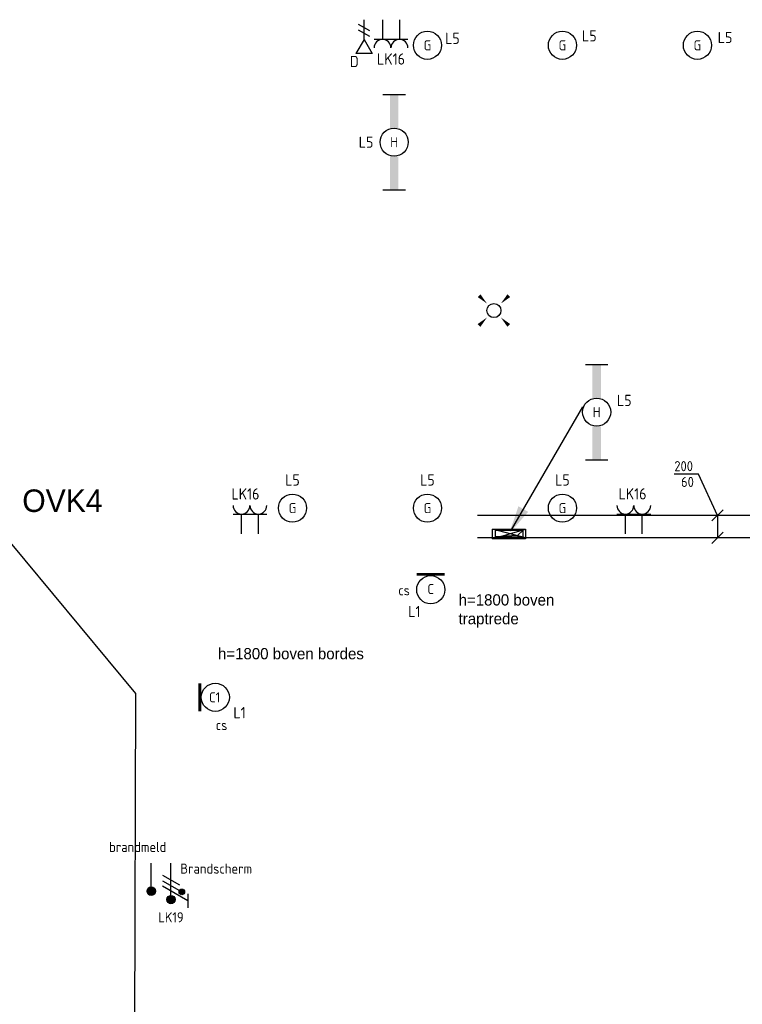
# Model space of a CAD drawing. Header units: millimetres. Extents: x -28157 to 193371, y -2151 to 171990.
# Tile 7 of 31: x 44196 to 50621, y 31647 to 40402. Entities that reach past the tile are written whole.
import ezdxf
from ezdxf.enums import TextEntityAlignment as Align

# ---------------------------------------------------------------- set-up
doc = ezdxf.new("R2010")
doc.units = ezdxf.units.MM
doc.header["$LTSCALE"] = 50
doc.layers.get('0').update_dxf_attribs({"linetype": 'CONTINUOUS'})
for name, color, linetype in [('BL$2----', 7, 'CONTINUOUS'), ('EL6131--_KG_D', 6, 'CONTINUOUS'), ('EL6222--', 20, 'CONTINUOUS'), ('EL6311--', 20, 'CONTINUOUS'), ('EL6312--', 20, 'CONTINUOUS'), ('EL6441--', 3, 'CONTINUOUS'), ('EM6131--_KG', 7, 'CONTINUOUS'), ('Sparingen Heegt', 6, 'CONTINUOUS')]:
    doc.layers.add(name, color=color, linetype=linetype)
doc.styles.add('BURO-012', font='BUROFONT.shx', dxfattribs={"height": 120})
doc.styles.add('buro-018', font='BUROFONT.shx', dxfattribs={"height": 180})
doc.styles.add('STABICAD-018', font='ISOCP.SHX', dxfattribs={"height": 90})

# ---------------------------------------------------------------- blocks, each defined once
blk = doc.blocks.new('E00126')
at = {"color": 0, "linetype": 'Continuous'}
for p, q in [((-3, 4.5), (3, 4.5)), ((-1.5, 1), (-1.5, 4.5)), ((1.5, 1), (1.5, 4.5))]:
    blk.add_line(p, q, dxfattribs=at)
for centre in [(-1.5, 6), (1.5, 6)]:
    blk.add_arc(centre, 1.5, 180, 0, dxfattribs=at)
at = {"color": 0, "linetype": 'Continuous', "style": 'buro-018'}
for tag, p in [('PANEL', (0, 11.5)), ('CIRCUIT', (0, 8.5)), ('SUBCIRCUIT', (4.5, 8.5))]:
    blk.add_attdef(tag, text='', height=1.8, dxfattribs=at).set_placement(p, align=Align.MIDDLE)
at = {"color": 0, "linetype": 'Continuous', "style": 'buro-018', "flags": 1}
for tag, p in [('POWERCODE', (13, 8.5)), ('ARTICLECODE', (0, 0))]:
    blk.add_attdef(tag, text='', height=1.8, dxfattribs=at).set_placement(p, align=Align.MIDDLE)
blk = doc.blocks.new('E00153')
at = {"color": 0, "linetype": 'Continuous'}
for p, q in [((-1.44, 7), (1.44, 7)), ((0, 4.5), (-1.44, 7)), ((0, 4.5), (1.44, 7)), ((-1, 4), (1, 2.85)), ((0, 4.5), (0, 1)), ((-1, 3), (1, 1.85))]:
    blk.add_line(p, q, dxfattribs=at)
at = {"color": 7, "style": 'buro-018'}
for tag, p in [('COMMENT1', (-6, 12)), ('COMMENT2', (6, 12)), ('DATACOM1', (-6, 9)), ('DATACOM2', (6, 9))]:
    blk.add_attdef(tag, text='', height=1.8, dxfattribs=at).set_placement(p, align=Align.MIDDLE)
at = {"color": 0, "style": 'buro-018'}
blk.add_attdef('TEXT1', text='', height=1.8, dxfattribs=at).set_placement((2.5, 6), align=Align.MIDDLE)
at = {"color": 0, "linetype": 'Continuous', "style": 'buro-018', "flags": 1}
blk.add_attdef('ARTICLECODE', text='', height=1.8, dxfattribs=at).set_placement((0, 0), align=Align.MIDDLE)
blk = doc.blocks.new('*U366')
at = {"color": 0, "linetype": 'Continuous'}
for p, q in [((0, 100, -2850), (2980.8, 100, -2850)), ((0, -100, -2850), (2980.8, -100, -2850))]:
    blk.add_line(p, q, dxfattribs=at)
at = {"layer": 'Sparingen Heegt', "color": 2, "style": 'BURO-012'}
for tag in ['SECTIONCODE', 'ELEMENTCODE', 'POSITIONCODE']:
    blk.add_attdef(tag, (51248.7, 35894.8, 2850), '', height=2, dxfattribs=at)
at = {"layer": 'Sparingen Heegt', "style": 'BURO-012'}
blk.add_attdef('CODE', (51248.7, 35894.8, 2850), '', height=1.8, dxfattribs=at)
blk = doc.blocks.new('E00078')
at = {"color": 0, "linetype": 'Continuous'}
for p, q in [((-3, 6.48), (-3, 8.98)), ((-3, 7.73), (1.5, 5.13)), ((1.5, 4.13), (-1.5, 5.87)), ((0, 6.75), (0, 1)), ((1.5, 3.13), (-1.5, 4.87))]:
    blk.add_line(p, q, dxfattribs=at)
for points, const_width in [([(-0.38, 7.5, 1), (0.38, 7.5, 1)], 0.75), ([(-2.18, 6.12, 1), (-1.68, 6.12, 1)], 0.5)]:
    blk.add_lwpolyline(points, format="xyb", close=True, dxfattribs=dict(at, const_width=const_width))
for centre, radius in [((0, 7.5), 0.75), ((-1.93, 6.12), 0.5)]:
    blk.add_circle(centre, radius, dxfattribs=at)
at = {"color": 0, "linetype": 'Continuous', "style": 'STABICAD-018'}
for tag, p in [('PANEL', (0, 14)), ('CIRCUIT', (0, 11)), ('SUBCIRCUIT', (4.5, 11)), ('ARTICLECODE', (0, 0))]:
    blk.add_attdef(tag, text='', height=1.8, dxfattribs=at).set_placement(p, align=Align.MIDDLE)
at = {"color": 0, "linetype": 'Continuous', "style": 'STABICAD-018', "flags": 1}
blk.add_attdef('POWERCODE', text='', height=1.8, dxfattribs=at).set_placement((13, 11), align=Align.MIDDLE)
blk = doc.blocks.new('E00008')
at = {"color": 0, "linetype": 'Continuous'}
blk.add_line((0, 6), (0, 1), dxfattribs=at)
at = {"color": 0, "linetype": 'Continuous', "const_width": 0.75}
blk.add_lwpolyline([(-0.375, 6, 1), (0.375, 6, 1)], format="xyb", close=True, dxfattribs=at)
at = {"color": 0, "linetype": 'Continuous'}
blk.add_circle((0, 6), 0.75, dxfattribs=at)
at = {"color": 0, "linetype": 'Continuous', "style": 'STABICAD-018'}
for tag, p in [('COMMENT1', (0, 12)), ('DATACOM1', (0, 9)), ('TEXT1', (2.5, 6)), ('ARTICLECODE', (0, 0))]:
    blk.add_attdef(tag, text='', height=1.8, dxfattribs=at).set_placement(p, align=Align.MIDDLE)
blk = doc.blocks.new('*U128')
at = {"linetype": 'Continuous'}
blk.add_hatch(color=256, dxfattribs=at).paths.add_polyline_path([(0, 0), (-241.5, 81.7), (-191.5, 168.3)], flags=0)
blk.add_line((-1125.8, 650), (-31.8, 18.4), dxfattribs=at)
at = {"layer": 'EL6131--_KG_D', "linetype": 'Continuous'}
for p, q in [((-30, -125), (-30, 125)), ((30, 125), (-30, 125)), ((-30, 125), (17.4, 72.5)), ((30, -125), (30, 125)), ((17.4, 72.5), (30, -125)), ((-30, -125), (30, -125))]:
    blk.add_line(p, q, dxfattribs=at)
blk = doc.blocks.new('E00411')
at = {"color": 0, "linetype": 'Continuous'}
blk.add_circle((0, 0), 1.25, dxfattribs=at)
for points in [[(-2.89, 2.4), (-2.4, 2.89), (-1.24, 1.24)], [(2.4, 2.89), (2.89, 2.4), (1.24, 1.24)], [(-2.4, -2.89), (-2.89, -2.4), (-1.24, -1.24)], [(2.89, -2.4), (2.4, -2.89), (1.24, -1.24)]]:
    blk.add_solid(points, dxfattribs=at)
at = {"color": 0, "linetype": 'Continuous', "style": 'buro-018'}
blk.add_attdef('SWITCHCODE', text='', height=1.8, dxfattribs=at).set_placement((0, 4.64), align=Align.MIDDLE)
at = {"color": 0, "linetype": 'Continuous', "style": 'buro-018', "flags": 1}
blk.add_attdef('ARTICLECODE', text='', height=1.8, dxfattribs=at).set_placement((0, 0), align=Align.MIDDLE)
blk = doc.blocks.new('*U130')
at = {"color": 0, "linetype": 'Continuous'}
for p, q in [((-8.49, 2), (-8.49, -2)), ((8.49, 2), (8.49, -2))]:
    blk.add_line(p, q, dxfattribs=at)
blk.add_circle((0, 0), 2.5, dxfattribs=at)
for points in [[(-2.5, 0.75), (-8.49, 0.75), (-2.5, -0.75), (-8.49, -0.75)], [(2.5, 0.75), (8.49, 0.75), (2.5, -0.75), (8.49, -0.75)]]:
    blk.add_solid(points, dxfattribs=at)
at = {"color": 0, "linetype": 'Continuous', "style": 'STABICAD-018'}
for tag, p in [('PANEL', (0, 8)), ('CIRCUIT', (0, 5)), ('SUBCIRCUIT', (4.5, 5)), ('LIGHTFIXTURECODE', (0, 0)), ('SWITCHCODE', (4.5, -3))]:
    blk.add_attdef(tag, text='', height=1.8, dxfattribs=at).set_placement(p, align=Align.MIDDLE)
blk = doc.blocks.new('E00172')
at = {"color": 0, "linetype": 'Continuous', "const_width": 0.5}
blk.add_lwpolyline([(-2.5, 0.75), (2.5, 0.75)], dxfattribs=at)
at = {"color": 0, "linetype": 'Continuous'}
blk.add_circle((0, 3.5), 2.5, dxfattribs=at)
at = {"color": 0, "linetype": 'Continuous', "style": 'STABICAD-018'}
for tag, p in [('PANEL', (0, 11.5)), ('CIRCUIT', (0, 8.5)), ('SUBCIRCUIT', (4.5, 8.5)), ('LIGHTFIXTURECODE', (0, 3.5)), ('SWITCHCODE', (4.5, 2.5))]:
    blk.add_attdef(tag, text='', height=1.8, dxfattribs=at).set_placement(p, align=Align.MIDDLE)
blk = doc.blocks.new('1115B3')
at = {"color": 0, "linetype": 'Continuous'}
blk.add_circle((0, 3.5), 2.5, dxfattribs=at)
at = {"color": 0, "linetype": 'Continuous', "style": 'STABICAD-018'}
for tag, p in [('PANEL', (0, 11.5)), ('CIRCUIT', (0, 8.5)), ('SUBCIRCUIT', (4.5, 8.5)), ('LIGHTFIXTURECODE', (0, 3.5)), ('SWITCHCODE', (4.5, 2.5))]:
    blk.add_attdef(tag, text='', height=1.8, dxfattribs=at).set_placement(p, align=Align.MIDDLE)
blk = doc.blocks.new('*U300')
at = {"color": 0, "linetype": 'Continuous'}
for p, q in [((-168.5, 367.2, -2730), (-382.9, 367.2, -2730)), ((0, 0, -2730), (-168.5, 367.2, -2730)), ((-50, -50, -2730), (50, 50, -2730)), ((0, 0, -2730), (0, -200, -2730)), ((-50, -250, -2730), (50, -150, -2730))]:
    blk.add_line(p, q, dxfattribs=at)
at = {"color": 0, "linetype": 'Continuous', "style": 'STABICAD-018'}
for s, p in [('200', (-382.9, 392.2, -2730)), ('60', (-323, 252.2, -2730))]:
    blk.add_text(s, height=90, dxfattribs=at).set_placement(p)
at = {"layer": 'Sparingen Heegt', "style": 'BURO-012'}
blk.add_attdef('CODE', (50399.2, 35994.8, 2730), '', height=1.8, dxfattribs=at)

msp = doc.modelspace()

# ---------------------------------------------------------------- linework, layer by layer
at = {"layer": 'BL$2----', "color": 34}
for p, q in [((45229.56168, 34410.28352, 5880.14402), (43767.29635, 36168.47464, 5880.14402)), ((45180.51366, 18909.33662), (45229.56168, 34410.28352, 5880.14402))]:
    msp.add_line(p, q, dxfattribs=at)
at = {"layer": 'Sparingen Heegt'}
msp.add_lwpolyline([(48398.91609, 35785.73648), (48398.91609, 35871.84699), (48693.8949, 35871.84699), (48693.8949, 35785.73648), (48398.91609, 35785.73648), (48693.8949, 35871.84699), (48693.8949, 35794.7904), (48398.91609, 35871.84699)], dxfattribs=at)

# ---------------------------------------------------------------- block references
at = {"layer": 'EL6131--_KG_D', "linetype": 'Continuous'}
for name, p, rotation in [('*U128', (48548.80059, 35834.05032), 270), ('*U366', (51248.74007, 35894.7904, 2850), 180)]:
    msp.add_blockref(name, p, dxfattribs=dict(at, rotation=rotation))
at = {"layer": 'EL6222--', "linetype": 'Continuous'}
ref = msp.add_blockref('E00126', (47497.35432, 40451.57825), dxfattribs=dict(at, xscale=50, yscale=50, zscale=50, rotation=180))
ref.add_attrib('CIRCUIT', 'LK16', dxfattribs={"layer": '0', "color": 7, "linetype": 'Continuous', "height": 100, "style": 'STABICAD-018'}).set_placement((47497.33872, 40052.24915), align=Align.MIDDLE)
ref = msp.add_blockref('E00126', (46243.10906, 35781.57825), dxfattribs=dict(at, xscale=50, yscale=50, zscale=50))
ref.add_attrib('CIRCUIT', 'LK16', dxfattribs={"layer": '0', "color": 7, "linetype": 'Continuous', "height": 100, "style": 'STABICAD-018'}).set_placement((46203.44291, 36185.25519), align=Align.MIDDLE)
ref = msp.add_blockref('E00126', (49656.1215, 35781.57825), dxfattribs=dict(at, xscale=50, yscale=50, zscale=50))
ref.add_attrib('CIRCUIT', 'LK16', dxfattribs={"layer": '0', "color": 7, "linetype": 'Continuous', "height": 100, "style": 'STABICAD-018'}).set_placement((49644.60087, 36186.29809), align=Align.MIDDLE)
ref = msp.add_blockref('E00078', (45541.30524, 32953.06816), dxfattribs=dict(at, xscale=50, yscale=50, zscale=50, rotation=180))
ref.add_attrib('ARTICLECODE', 'Brandscherm', dxfattribs={"layer": '0', "color": 7, "linetype": 'Continuous', "height": 90, "style": 'STABICAD-018'}).set_placement((45943.04587, 32854.29621), align=Align.MIDDLE)
ref.add_attrib('CIRCUIT', 'LK19', dxfattribs={"layer": '0', "color": 7, "linetype": 'Continuous', "height": 90, "style": 'STABICAD-018'}).set_placement((45541.30524, 32420.90316), align=Align.MIDDLE)
at = {"layer": 'EL6311--', "linetype": 'Continuous'}
ref = msp.add_blockref('1115B3', (47821.54203, 39999.07825, 2730), dxfattribs=dict(at, xscale=50, yscale=50, zscale=50))
ref.add_attrib('CIRCUIT', 'L5', dxfattribs={"layer": '0', "color": 7, "linetype": 'Continuous', "height": 100, "style": 'STABICAD-018'}).set_placement((48043.55922, 40235.90676, 2730), align=Align.MIDDLE)
ref.add_attrib('LIGHTFIXTURECODE', 'G', dxfattribs={"layer": '0', "color": 7, "linetype": 'Continuous', "height": 90, "style": 'STABICAD-018'}).set_placement((47821.54203, 40174.07825, 2730), align=Align.MIDDLE)
ref = msp.add_blockref('1115B3', (49021.54203, 39999.07825, 2730), dxfattribs=dict(at, xscale=50, yscale=50, zscale=50))
ref.add_attrib('CIRCUIT', 'L5', dxfattribs={"layer": '0', "color": 7, "linetype": 'Continuous', "height": 100, "style": 'STABICAD-018'}).set_placement((49260.50053, 40257.78428, 2730), align=Align.MIDDLE)
ref.add_attrib('LIGHTFIXTURECODE', 'G', dxfattribs={"layer": '0', "color": 7, "linetype": 'Continuous', "height": 90, "style": 'STABICAD-018'}).set_placement((49021.54203, 40174.07825, 2730), align=Align.MIDDLE)
ref = msp.add_blockref('1115B3', (50221.54203, 39999.07825, 2730), dxfattribs=dict(at, xscale=50, yscale=50, zscale=50))
ref.add_attrib('CIRCUIT', 'L5', dxfattribs={"layer": '0', "color": 7, "linetype": 'Continuous', "height": 100, "style": 'STABICAD-018'}).set_placement((50467.42207, 40243.00534, 2730), align=Align.MIDDLE)
ref.add_attrib('LIGHTFIXTURECODE', 'G', dxfattribs={"layer": '0', "color": 7, "linetype": 'Continuous', "height": 90, "style": 'STABICAD-018'}).set_placement((50221.54203, 40174.07825, 2730), align=Align.MIDDLE)
ref = msp.add_blockref('*U130', (47525.3714, 39312.70453, 2730), dxfattribs=dict(at, xscale=50, yscale=50, zscale=50, rotation=90.00000000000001))
ref.add_attrib('CIRCUIT', 'L5', dxfattribs={"layer": '0', "color": 7, "linetype": 'Continuous', "height": 100, "style": 'STABICAD-018'}).set_placement((47275.3714, 39312.70453, 2730), align=Align.MIDDLE)
ref.add_attrib('LIGHTFIXTURECODE', 'H', dxfattribs={"layer": '0', "color": 7, "linetype": 'Continuous', "height": 90, "style": 'STABICAD-018'}).set_placement((47525.3714, 39312.70453, 2730), align=Align.MIDDLE)
at = {"layer": 'EL6311--', "linetype": 'Continuous', "xscale": 50, "yscale": 50, "zscale": 50}
msp.add_blockref('E00411', (48412.56232, 37815.70269, 2730), dxfattribs=at)
at = {"layer": 'EL6311--', "linetype": 'Continuous'}
ref = msp.add_blockref('*U130', (49325.78789, 36912.39967, 5460), dxfattribs=dict(at, xscale=50, yscale=50, zscale=50, rotation=90.00000000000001))
ref.add_attrib('CIRCUIT', 'L5', dxfattribs={"layer": '0', "color": 7, "linetype": 'Continuous', "height": 100, "style": 'STABICAD-018'}).set_placement((49571.41556, 37016.5475, 5460), align=Align.MIDDLE)
ref.add_attrib('LIGHTFIXTURECODE', 'H', dxfattribs={"layer": '0', "color": 7, "linetype": 'Continuous', "height": 90, "style": 'STABICAD-018'}).set_placement((49325.78789, 36912.39967, 5460), align=Align.MIDDLE)
ref = msp.add_blockref('1115B3', (46621.54203, 35884.07825, 2730), dxfattribs=dict(at, xscale=50, yscale=50, zscale=50))
ref.add_attrib('CIRCUIT', 'L5', dxfattribs={"layer": '0', "color": 7, "linetype": 'Continuous', "height": 100, "style": 'STABICAD-018'}).set_placement((46621.54203, 36309.07825, 2730), align=Align.MIDDLE)
ref.add_attrib('LIGHTFIXTURECODE', 'G', dxfattribs={"layer": '0', "color": 7, "linetype": 'Continuous', "height": 90, "style": 'STABICAD-018'}).set_placement((46621.54203, 36059.07825, 2730), align=Align.MIDDLE)
ref = msp.add_blockref('1115B3', (47821.54203, 35884.07825, 2730), dxfattribs=dict(at, xscale=50, yscale=50, zscale=50))
ref.add_attrib('CIRCUIT', 'L5', dxfattribs={"layer": '0', "color": 7, "linetype": 'Continuous', "height": 100, "style": 'STABICAD-018'}).set_placement((47821.54203, 36309.07825, 2730), align=Align.MIDDLE)
ref.add_attrib('LIGHTFIXTURECODE', 'G', dxfattribs={"layer": '0', "color": 7, "linetype": 'Continuous', "height": 90, "style": 'STABICAD-018'}).set_placement((47821.54203, 36059.07825, 2730), align=Align.MIDDLE)
ref = msp.add_blockref('1115B3', (49021.54203, 35884.07825, 2730), dxfattribs=dict(at, xscale=50, yscale=50, zscale=50))
ref.add_attrib('CIRCUIT', 'L5', dxfattribs={"layer": '0', "color": 7, "linetype": 'Continuous', "height": 100, "style": 'STABICAD-018'}).set_placement((49021.54203, 36309.07825, 2730), align=Align.MIDDLE)
ref.add_attrib('LIGHTFIXTURECODE', 'G', dxfattribs={"layer": '0', "color": 7, "linetype": 'Continuous', "height": 90, "style": 'STABICAD-018'}).set_placement((49021.54203, 36059.07825, 2730), align=Align.MIDDLE)
at = {"layer": 'EL6312--', "linetype": 'Continuous'}
ref = msp.add_blockref('E00172', (47850.66691, 35508.43273, 2730), dxfattribs=dict(at, xscale=50, yscale=50, zscale=50, rotation=180))
ref.add_attrib('CIRCUIT', 'L1', dxfattribs={"layer": '0', "color": 7, "linetype": 'Continuous', "height": 100, "style": 'STABICAD-018'}).set_placement((47705.5219, 35139.63995, 2730), align=Align.MIDDLE)
ref.add_attrib('LIGHTFIXTURECODE', 'C', dxfattribs={"layer": '0', "color": 7, "linetype": 'Continuous', "height": 90, "style": 'STABICAD-018'}).set_placement((47850.66691, 35339.68273, 2730), align=Align.MIDDLE)
ref.add_attrib('SWITCHCODE', 'cs', dxfattribs={"layer": '0', "color": 7, "linetype": 'Continuous', "height": 90, "style": 'STABICAD-018'}).set_placement((47613.83547, 35328.74102, 2730), align=Align.MIDDLE)
ref = msp.add_blockref('E00172', (45760.36484, 34377.04173), dxfattribs=dict(at, xscale=50, yscale=50, zscale=50, rotation=270))
ref.add_attrib('CIRCUIT', 'L1', dxfattribs={"layer": '0', "color": 7, "linetype": 'Continuous', "height": 100, "style": 'STABICAD-018'}).set_placement((46150.91518, 34240.38721), align=Align.MIDDLE)
ref.add_attrib('LIGHTFIXTURECODE', 'C1', dxfattribs={"layer": '0', "color": 7, "linetype": 'Continuous', "height": 90, "style": 'STABICAD-018'}).set_placement((45929.11484, 34377.04173), align=Align.MIDDLE)
ref.add_attrib('SWITCHCODE', 'cs', dxfattribs={"layer": '0', "color": 7, "linetype": 'Continuous', "height": 90, "style": 'STABICAD-018'}).set_placement((45990.88625, 34130.09822), align=Align.MIDDLE)
at = {"layer": 'EL6441--', "linetype": 'Continuous'}
ref = msp.add_blockref('E00153', (47258.06234, 40451.57825), dxfattribs=dict(at, xscale=50, yscale=50, zscale=50, rotation=180))
ref.add_attrib('TEXT1', 'D', dxfattribs={"layer": '0', "color": 7, "linetype": 'Continuous', "height": 100, "style": 'STABICAD-018'}).set_placement((47171.16648, 40029.65727), align=Align.MIDDLE)
ref = msp.add_blockref('E00008', (45365.83445, 32953.06816), dxfattribs=dict(at, xscale=50, yscale=50, zscale=50, rotation=180))
ref.add_attrib('TEXT1', 'brandmeld', dxfattribs={"layer": '0', "color": 7, "linetype": 'Continuous', "height": 90, "style": 'STABICAD-018'}).set_placement((45245.68846, 33046.66619), align=Align.MIDDLE)
at = {"layer": 'EM6131--_KG', "linetype": 'Continuous'}
msp.add_blockref('*U300', (50399.20546, 35994.7904, 2730), dxfattribs=at)

# ---------------------------------------------------------------- texts
at = {"layer": 'BL$2----', "color": 34, "insert": (44219.1178, 36224.90361, -550.14402), "char_height": 200, "attachment_point": 1, "style": 'BURO-012'}
msp.add_mtext_dynamic_manual_height_columns('OVK4', width=882.2052629, gutter_width=600, heights=[0], dxfattribs=at)
at = {"layer": 'BL$2----', "char_height": 100, "attachment_point": 1, "style": 'BURO-012'}
for s, insert in [('h=1800 boven traptrede', (48098.18871, 35292.83727, 2730)), ('h=1800 boven bordes', (45958.67858, 34814.88676, 2730))]:
    msp.add_mtext_dynamic_manual_height_columns(s, width=1266.7616817, gutter_width=600, heights=[0], dxfattribs=dict(at, insert=insert))

doc.saveas('drawing.dxf')
